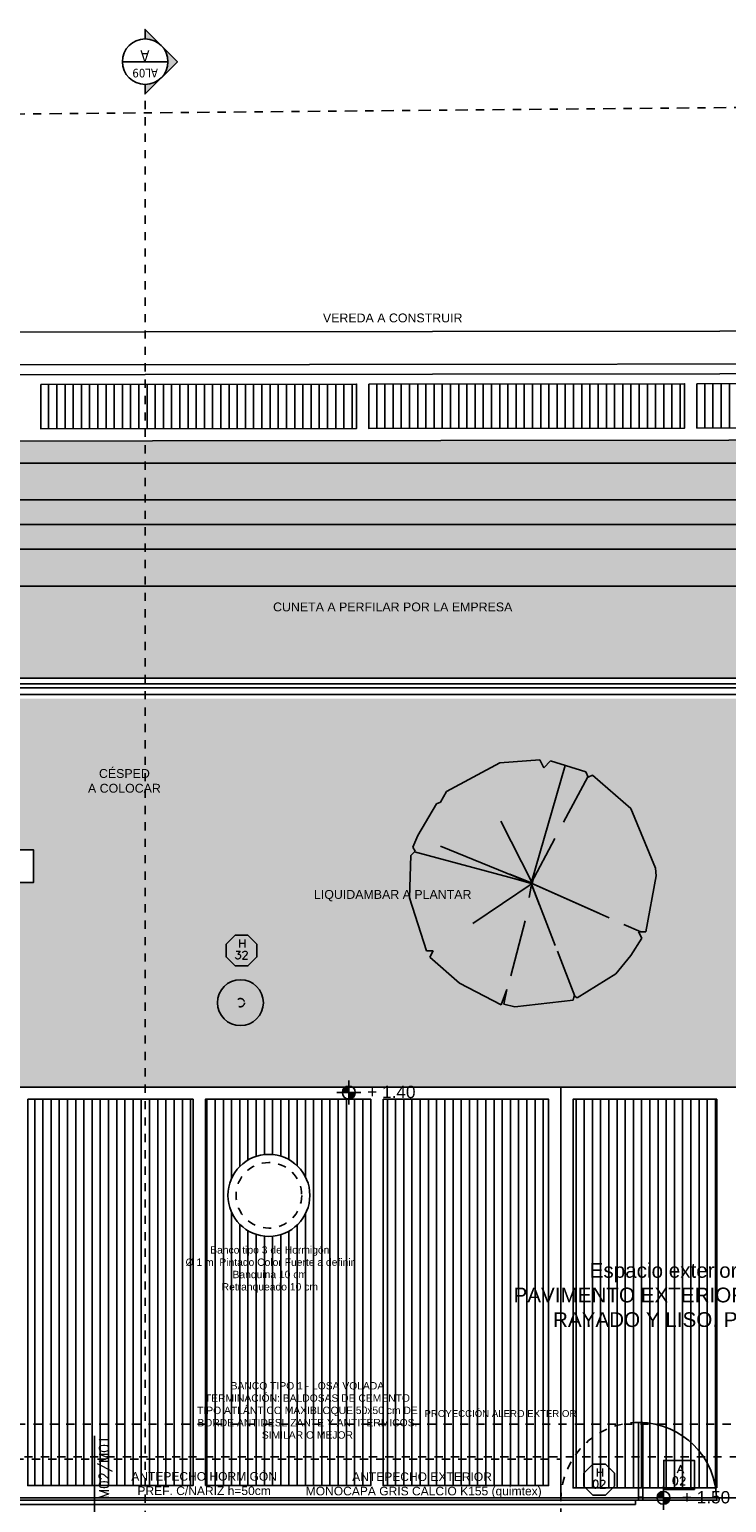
# Model space of a CAD drawing. Header units: metres. Extents: x -4243 to 4656, y 1445 to 4258.
# Tile 17 of 42: x 4473.04 to 4481.54, y 1582.81 to 1600.78. Entities that reach past the tile are written whole.
import ezdxf
from ezdxf.enums import TextEntityAlignment as Align

# ---------------------------------------------------------------- set-up
doc = ezdxf.new("R2010")
doc.units = ezdxf.units.M
doc.header["$LTSCALE"] = 0.3
for name, pattern in [('ACAD_ISO12W100', [21, 12, -3, 0, -3, 0, -3]), ('CAIF XREF PLANTAS 603$0$RAYITAS', [0.375, 0.25, -0.125]), ('DASHDOT', [1, 0.5, -0.25, 0, -0.25]), ('Planimetría_total 2014_$0$DASHDOT', [1, 0.5, -0.25, 0, -0.25]), ('RAYITAS', [0.375, 0.25, -0.125])]:
    doc.linetypes.add(name, pattern=pattern)
for name, color, linetype in [('0 notas JP', 4, 'Continuous'), ('0.INA-Luminarias', 7, 'Continuous'), ('A ALUMINIO', 4, 'Continuous'), ('A EQUIPAMIENTO', 4, 'Continuous'), ('A HERRERÍA', 4, 'Continuous'), ('A HORMIGON', 6, 'Continuous'), ('A MURO VISTO', 2, 'Continuous'), ('A PAVIMENTO', 253, 'Continuous'), ('A PROYEECIÓN CUBIERTA', 242, 'Continuous'), ('A VEGETACIÓN', 253, 'Continuous'), ('A-ALBA-1', 1, 'Continuous'), ('luminaria ext', 4, 'Continuous'), ('LÍMITE PADRÓN_RETIROS', 241, 'Continuous'), ('TXT', 3, 'Continuous'), ('TXT 1.100', 3, 'Continuous'), ('TXT PLANILLAS', 3, 'Continuous'), ('TXT TERMINACIONES', 3, 'Continuous'), ('X REF Agrimensor', 7, 'Continuous')]:
    doc.layers.add(name, color=color, linetype=linetype)
doc.layers.add('A_PAVIMENTO EXT_', color=254, linetype='Continuous', lineweight=9)
doc.styles.add('arial', font='arial.ttf')
doc.styles.add('ROMANS', font='romans', dxfattribs={"height": 2})
doc.styles.add('Tahoma', font='tahoma.ttf')
doc.styles.add('TXT-ANOT', font='arial.ttf')
pattern_1 = [(90, (4446.67813, 1596.47948), (-0.1, 1e-16), [])]
pattern_2 = [(90, (4464.30857, 1583.02022), (-0.1, 9e-17), [])]

# ---------------------------------------------------------------- blocks, each defined once
blk = doc.blocks.new('*U519')
at = {"color": 0, "linetype": 'ByBlock', "ltscale": 0.1}
blk.add_lwpolyline([(0, 0.344), (0.119, 0.344), (0.288, 0.175), (0.288, -0.064), (0.119, -0.233), (0, -0.233), (-0.119, -0.233), (-0.288, -0.064), (-0.288, 0.175), (-0.119, 0.344)], close=True, dxfattribs=at)
at = {"color": 0, "style": 'ROMANS', "width": 1.1}
blk.add_text('H', height=0.15, dxfattribs=at).set_placement((-0.088, 0.112))
at = {"color": 0, "linetype": 'ByBlock', "style": 'ROMANS', "width": 1.05}
blk.add_attdef('NRO', text='', height=0.15, dxfattribs=at).set_placement((0, -0.027), align=Align.MIDDLE)
blk = doc.blocks.new('NIVEL')
h = blk.add_hatch(color=256)
h.paths.add_polyline_path([(0, 0.078, 0.414214), (-0.078, 0), (0, 0)])
h.paths.add_polyline_path([(0.078, 0), (0, 0), (0, -0.078, 0.414214)])
for p, q in [((0.148, 0), (-0.148, 0)), ((0, -0.148), (0, 0.148))]:
    blk.add_line(p, q)
blk.add_circle((0, 0), 0.0782)
at = {"style": 'arial'}
blk.add_attdef('NIVEL', (0.225, -0.068), '', height=0.15, dxfattribs=at)
blk = doc.blocks.new('CAIF XREF PLANTA 201$0$A4vp')
at = {"color": 0}
for p, q in [((-0.759, 2.395), (-1.492, 1.962)), ((-0.634, 2.367), (-0.759, 2.395)), ((-0.593, 2.45), (-0.634, 2.367)), ((-0.338, 2.495), (-0.593, 2.45)), ((0.403, 2.519), (-0.338, 2.495)), ((0.473, 2.464), (0.403, 2.519)), ((0.722, 2.478), (0.473, 2.464)), ((1.787, 1.883), (0.722, 2.478)), ((0.075, 0.051), (-0.651, 2.371)), ((-1.492, 1.962), (-2.211, 1.095)), ((0.075, 0.051), (-0.274, 1.989)), ((2.271, 1.233), (1.787, 1.883)), ((0.095, 0.047), (0.802, 1.23)), ((2.174, 1.081), (2.271, 1.233)), ((-2.28, 0.971), (-2.405, 0.183)), ((-2.142, 0.984), (-2.28, 0.971)), ((-2.211, 1.095), (-2.142, 0.984)), ((2.368, 1.04), (2.174, 1.081)), ((2.562, 0.321), (2.368, 1.04)), ((0.081, 0.029), (-1.243, 0.607)), ((0.075, 0.051), (2.447, 0.743)), ((0.067, 0.041), (-0.028, 0.372)), ((0.077, 0.068), (-0.004, 0.507)), ((2.492, 0.224), (2.562, 0.321)), ((-2.405, 0.183), (-2.322, -0.757)), ((0.075, 0.051), (-0.73, -1.037)), ((0.069, 0.047), (-0.209, -0.331)), ((0.025, 0.017), (-0.193, -0.071)), ((0.072, 0.021), (0.268, 0.092)), ((0.075, 0.051), (1.091, 0.127)), ((0.075, 0.051), (0.328, -1.653)), ((0.081, 0.029), (0.294, -1.427)), ((1.459, 0.155), (2.498, 0.232)), ((2.427, -0.843), (2.575, 0.169)), ((2.575, 0.169), (2.492, 0.224)), ((-1.722, -0.609), (-0.631, -0.257)), ((-2.322, -0.757), (-2.004, -0.688)), ((-2.004, -0.688), (-2.28, -0.799)), ((-2.28, -0.799), (-2.209, -1.015)), ((1.677, -1.908), (2.427, -0.843)), ((-2.209, -1.015), (-1.464, -1.933)), ((-0.803, -1.136), (-1.381, -1.917)), ((-1.464, -1.933), (-1.381, -1.905)), ((-1.381, -1.905), (-1.381, -1.974)), ((-1.381, -1.974), (-0.551, -2.375)), ((0.376, -1.978), (0.431, -2.347)), ((0.486, -2.43), (1.553, -2.003)), ((1.553, -2.003), (1.677, -1.908)), ((-0.551, -2.375), (-0.081, -2.43)), ((0.334, -2.43), (0.403, -2.306)), ((0.403, -2.306), (0.486, -2.43)), ((-0.081, -2.43), (0.334, -2.43))]:
    blk.add_line(p, q, dxfattribs=at)
blk = doc.blocks.new('TIPO_MURO')
at = {"linetype": 'Continuous'}
blk.add_line((-1.161, 0), (0, 0), dxfattribs=at)
at = {"style": 'ROMANS', "oblique": 0.1745}
blk.add_attdef('M00', text='', height=0.15, dxfattribs=at).set_placement((-0.606, 0.22), align=Align.TOP_LEFT)
blk = doc.blocks.new('A$C4CB05E78')
at = {"layer": 'TXT PLANILLAS'}
ref = blk.add_blockref('TIPO_MURO', (-0.494, 9.894), dxfattribs=dict(at, xscale=0.8, yscale=0.8, zscale=0.8, rotation=270))
ref.add_attrib('M00', 'M02/M01', dxfattribs={"layer": '0', "height": 0.12, "rotation": 90, "style": 'ROMANS', "oblique": 0.1745}).set_placement((-0.438, 10.822), align=Align.TOP_RIGHT)
blk = doc.blocks.new('A$C255B2852')
at = {"layer": 'TXT TERMINACIONES', "char_height": 0.105, "attachment_point": 5, "style": 'TXT-ANOT'}
for s, width, insert in [('ANTEPECHO HORMIGÓN PREF. C/NARIZ h=50cm', 1.9148, (0.885, 10.403)), ('ANTEPECHO EXTERIOR\\P MONOCAPA GRIS CALCIO K155 (quimtex)', 3.74374, (3.542, 10.384))]:
    blk.add_mtext_dynamic_manual_height_columns(s, width=width, gutter_width=0.000625, heights=[0], dxfattribs=dict(at, insert=insert))
blk = doc.blocks.new('TIPOS_GRAL1')
at = {"color": 0, "linetype": 'ByBlock', "ltscale": 0.5}
blk.add_lwpolyline([(-0.287, -0.195), (0.287, -0.195), (0.287, 0.354), (-0.287, 0.354)], close=True, dxfattribs=at)
at = {"color": 0, "linetype": 'ByBlock', "style": 'ROMANS', "width": 1.1}
blk.add_text('A', height=0.15, dxfattribs=at).set_placement((-0.088, 0.112))
at = {"color": 0, "linetype": 'ByBlock', "style": 'ROMANS', "width": 1.05}
blk.add_attdef('NRO', text='', height=0.15, dxfattribs=at).set_placement((0, -0.027), align=Align.MIDDLE)
blk = doc.blocks.new('Terreno aeroparque')
at = {"layer": 'LÍMITE PADRÓN_RETIROS', "linetype": 'DASHDOT'}
for points in [[(-55.633, 0), (8.003, 0)], [(-49.894, -3.51), (-46.341, 0), (0, 0), (1.034, -40.092), (-49.249, -26.985), (-49.894, -3.51)], [(-57.719, -10), (8.261, -10)]]:
    blk.add_lwpolyline(points, dxfattribs=at)
blk = doc.blocks.new('*U590')
h = blk.add_hatch(color=256)
edge = h.paths.add_edge_path()
edge.add_line((0, -7.94), (0, -11.23))
edge.add_line((0, -11.23), (-11.23, 0))
edge.add_line((-11.23, 0), (0, 11.23))
edge.add_line((0, 11.23), (0, 7.94))
edge.add_arc((0, 0), 7.94, 90, 270)
blk.add_line((-7.94, 0), (7.94, 0))
at = {"linetype": 'DASHDOT'}
blk.add_line((0, -7.94), (0, -1194.68), dxfattribs=at)
blk.add_lwpolyline([(0, -7.94), (0, -11.23), (-11.23, 0), (0, 11.23), (0, 7.94, 1)], format="xyb", close=True)
blk.add_circle((0, 0), 7.94)
at = {"style": 'Tahoma', "flags": 8}
for tag, p in [('NOMBRE_DE_CORTE_1', (0, 0)), ('NOMBRE_DE_CORTE_2', (0, -1202.62))]:
    blk.add_attdef(tag, text='', height=4, dxfattribs=at).set_placement(p, align=Align.BOTTOM_CENTER)
for tag, p in [('NUMERO_DE_PAGINA_1', (0, -1.59)), ('NUMERO_DE_PAGINA_2', (0, -1204.21))]:
    blk.add_attdef(tag, text='', height=3, dxfattribs=at).set_placement(p, align=Align.TOP_CENTER)
blk = doc.blocks.new('luminaria urbana')
at = {"layer": '0.INA-Luminarias', "linetype": 'CAIF XREF PLANTAS 603$0$RAYITAS', "ltscale": 0.5}
blk.add_circle((0, 0), 0.05, dxfattribs=at)
at = {"layer": 'A ALUMINIO'}
blk.add_circle((0, 0), 0.28, dxfattribs=at)

msp = doc.modelspace()

# ---------------------------------------------------------------- hatches: boundary and pattern name
at = {"layer": 'A PAVIMENTO'}
h = msp.add_hatch(dxfattribs=at)
h.set_pattern_fill('_USER', color=256, scale=0.1, angle=90, pattern_type=0)
h.set_pattern_definition(pattern_1)
h.paths.add_polyline_path([(4473.18214, 1596.4498), (4477.03214, 1596.45417), (4477.03214, 1595.91348), (4473.18214, 1595.9098)])
h = msp.add_hatch(dxfattribs=at)
h.set_pattern_fill('_USER', color=256, scale=0.1, angle=90, pattern_type=0)
h.set_pattern_definition(pattern_1)
h.paths.add_polyline_path([(4477.18214, 1596.45434), (4481.03214, 1596.45872), (4481.03214, 1595.91815), (4477.18214, 1595.91366)])
h = msp.add_hatch(dxfattribs=at)
h.set_pattern_fill('_USER', color=256, scale=0.1, angle=90, pattern_type=0)
h.set_pattern_definition(pattern_1)
h.paths.add_polyline_path([(4481.18214, 1596.45889), (4485.03214, 1596.46327), (4485.03214, 1595.92099), (4481.18214, 1595.91833)])
h = msp.add_hatch(dxfattribs=at)
h.set_pattern_fill('DOTS', color=256, scale=0.04)
h.paths.add_polyline_path([(4495.94429, 1595.04194), (4462.13624, 1595.04194), (4462.13624, 1594.44194), (4495.94429, 1594.44194)])
h.paths.add_polyline_path([(4499.02958, 1595.04194), (4502.65465, 1595.04194), (4502.65465, 1594.44194), (4499.02958, 1594.44194)])
h = msp.add_hatch(dxfattribs=at)
h.set_pattern_fill('_USER', color=256, scale=0.1, angle=-270, pattern_type=0)
h.set_pattern_definition(pattern_2)
h.paths.add_polyline_path([(4473.02353, 1587.73037), (4475.04005, 1587.73037), (4475.04005, 1583.01953), (4473.02353, 1583.01953)])
h = msp.add_hatch(dxfattribs=at)
h.set_pattern_fill('_USER', color=256, scale=0.1, angle=-270, pattern_type=0)
h.set_pattern_definition(pattern_2)
h.paths.add_polyline_path([(4475.19005, 1583.01953), (4477.2067, 1583.01953), (4477.2067, 1587.73037), (4475.19005, 1587.73037)])
edge = h.paths.add_edge_path(flags=16)
edge.add_arc((4475.96363, 1586.55861), 0.5, 0, 360)
h = msp.add_hatch(dxfattribs=at)
h.set_pattern_fill('_USER', color=256, scale=0.1, angle=-270, pattern_type=0)
h.set_pattern_definition(pattern_2)
h.paths.add_polyline_path([(4477.3567, 1587.73037), (4479.37335, 1587.73037), (4479.37335, 1583.01953), (4477.3567, 1583.01953)])
h = msp.add_hatch(dxfattribs=at)
h.set_pattern_fill('_USER', color=256, scale=0.1, angle=-270, pattern_type=0)
h.set_pattern_definition(pattern_2)
h.paths.add_polyline_path([(4481.42354, 1582.99079), (4479.67335, 1582.99079), (4479.67335, 1587.73037), (4481.42354, 1587.73037)])
at = {"layer": 'A_PAVIMENTO EXT_'}
h = msp.add_hatch(dxfattribs=at)
h.set_pattern_fill('AR-CONC', color=252, scale=0.004)
h.paths.add_polyline_path([(4496.09424, 1593.87762), (4495.98234, 1593.87762), (4495.98234, 1594.44194), (4462.23328, 1594.44194), (4462.23331, 1592.86925), (4496.0942, 1592.86815)])
h.paths.add_polyline_path([(4462.22718, 1595.74681), (4462.22701, 1595.04194), (4495.98234, 1595.04194), (4495.98234, 1595.67213), (4496.09414, 1595.67213), (4496.094, 1595.78637)])
h.paths.add_polyline_path([(4499.12626, 1595.04194), (4502.65465, 1595.04194), (4502.65465, 1595.48894), (4499.12626, 1595.48894)])
h.paths.add_polyline_path([(4499.12626, 1594.44194), (4502.65465, 1594.44194), (4502.65465, 1593.98894), (4499.12626, 1593.98894)])
h.paths.add_polyline_path([(4498.8399, 1595.78896), (4498.83991, 1595.67213), (4499.12626, 1595.67213), (4499.12626, 1595.48894), (4502.65446, 1595.4892), (4502.65443, 1595.78938)])
h.paths.add_polyline_path([(4502.65457, 1593.98894), (4499.12626, 1593.98894), (4499.12626, 1593.87762), (4498.84001, 1593.8776), (4498.8399, 1592.86893), (4502.65465, 1592.86921)])
h = msp.add_hatch(dxfattribs=at)
h.set_pattern_fill('AR-CONC', color=252, scale=0.004)
h.set_pattern_definition([(50, (-4e-07, -0.05155), (0.728738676, -0.06375634), [0.0762, -0.8382]), (355, (-4e-07, -0.05155), (-0.14097369, 0.76422738), [0.06096, -0.67056234]), (100.451445, (0.0607, -0.0569), (0.58776499, 0.70047101), [0.06476004, -0.71236098]), (46.1842, (-4e-07, 0.15165), (1.08431616, -0.16816931), [0.1143, -1.2573]), (96.635558, (0.0904, 0.1376), (0.94961654, 0.9897045), [0.0971401, -1.06854243]), (351.18415, (-4e-07, 0.1516), (0.94961654, 0.9897045), [0.09143987, -1.00583893]), (21, (0.1016, 0.10085), (0.606457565, -0.40906079), [0.0762, -0.8382]), (326, (0.1016, 0.10085), (0.24720811, 0.73675186), [0.06096, -0.67056]), (71.451445, (0.15214, 0.06676), (0.85366568, 0.32769108), [0.06476004, -0.71235975]), (37.5, (-4e-07, -0.05155), (0.012354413, 0.338220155), [0, -0.662432, 0, -0.68072, 0, -0.6731]), (7.5, (-4e-07, -0.05155), (0.26727865, 0.4007223), [0, -0.388112, 0, -0.647192, 0, -0.25654]), (327.5, (-0.22657, -0.05155), (0.54236238, -0.022914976), [0, -0.254, 0, -0.79248, 0, -1.05156]), (317.5, (-0.32817, -0.05155), (0.592516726, 0.101705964), [0, -0.3302, 0, -0.526288, 0, -0.74676])])
h.paths.add_polyline_path([(4496.09429, 1592.61769), (4462.48328, 1592.61769), (4462.48329, 1589.66294), (4462.13353, 1589.66294), (4462.13353, 1587.88037), (4466.83362, 1587.88037), (4466.83362, 1590.37486), (4466.62857, 1590.37486), (4466.62857, 1590.77486), (4473.09367, 1590.77486), (4473.09367, 1590.37061), (4472.87353, 1590.37486), (4472.87353, 1587.88037), (4495.14429, 1587.88037), (4495.14429, 1588.93037), (4496.09429, 1588.93037)])
h.paths.add_polyline_path([(4499.509, 1564.50869), (4485.37438, 1564.50869), (4485.37438, 1566.38925), (4462.0832, 1566.4408), (4462.0832, 1563.85423), (4499.65796, 1558.70844)])
h.paths.add_polyline_path([(4459.13117, 1591.51449), (4456.0512, 1591.51449), (4456.0512, 1593.93894), (4459.13117, 1593.93894)])
h.paths.add_polyline_path([(4456.20119, 1568.78922), (4458.9812, 1568.78922), (4458.9812, 1572.14516), (4458.68118, 1572.14516), (4458.6812, 1575.70266), (4458.98119, 1575.70266), (4458.98119, 1579.26016), (4458.68118, 1579.26016), (4458.6812, 1582.86922), (4458.98119, 1582.86922), (4458.9812, 1587.67882), (4456.20119, 1587.67882)])
h.paths.add_polyline_path([(4456.23049, 1568.48766), (4458.98119, 1568.48766), (4458.98119, 1567.88932), (4456.23049, 1567.88932)])

# ---------------------------------------------------------------- linework, layer by layer
at = {"layer": 'A EQUIPAMIENTO'}
msp.add_circle((4475.96363, 1586.55861), 0.5, dxfattribs=at)
at = {"layer": 'A EQUIPAMIENTO', "color": 251, "linetype": 'RAYITAS', "ltscale": 0.1}
msp.add_circle((4475.96363, 1586.55861), 0.4, dxfattribs=at)
at = {"layer": 'A HERRERÍA'}
for points in [[(4496.09429, 1592.79924), (4462.3845, 1592.79924)], [(4496.09429, 1592.74924), (4462.3845, 1592.74924)], [(4496.19429, 1592.66924), (4462.2845, 1592.66924)]]:
    msp.add_lwpolyline(points, dxfattribs=at)
for points in [[(4480.47228, 1582.83922), (4480.52205, 1582.83922), (4480.52205, 1583.78918), (4480.47228, 1583.78918)], [(4480.43246, 1582.78921), (4471.96442, 1582.78921), (4471.96442, 1582.83921), (4480.43246, 1582.83921)], [(4480.52205, 1582.83922), (4480.47228, 1582.83922), (4480.47228, 1582.87901), (4480.52205, 1582.87901)]]:
    msp.add_lwpolyline(points, close=True, dxfattribs=at)
at = {"layer": 'A HERRERÍA', "color": 8, "linetype": 'RAYITAS'}
msp.add_arc((4480.47335, 1582.83924), 0.94994, 90.060249, 181.50942, dxfattribs=at)
at = {"layer": 'A HERRERÍA'}
msp.add_arc((4480.47335, 1582.83922), 0.95001, 359.698597, 89.396762, dxfattribs=at)
at = {"layer": 'A HORMIGON'}
msp.add_line((4462.2845, 1592.86924), (4496.19429, 1592.86924), dxfattribs=at)
at = {"layer": 'A MURO VISTO', "linetype": 'RAYITAS'}
msp.add_lwpolyline([(4472.87353, 1582.58921), (4472.87353, 1583.33922), (4479.52335, 1583.33922), (4479.52343, 1582.53922)], dxfattribs=at)
at = {"layer": 'A PAVIMENTO'}
msp.add_line((4462.0832, 1587.88037), (4496.19429, 1587.88037), dxfattribs=at)
for points in [[(4498.97871, 1597.11912), (4446.4279, 1597.05939, 0.41450765), (4444.03064, 1594.65372), (4444.77843, 1565.8709)], [(4498.9793, 1596.59912), (4446.42849, 1596.53939, 0.41360589), (4444.55063, 1594.66068), (4445.29826, 1565.8844)], [(4502.65465, 1595.7933), (4446.42941, 1595.72939, 0.41105635), (4445.36068, 1594.66936), (4445.55113, 1587.33872)]]:
    msp.add_lwpolyline(points, format="xyb", dxfattribs=at)
for points in [[(4473.18214, 1596.4498), (4477.03214, 1596.45417), (4477.03214, 1595.91348), (4473.18214, 1595.9098)], [(4477.18214, 1596.45434), (4481.03214, 1596.45872), (4481.03214, 1595.91815), (4477.18214, 1595.91366)], [(4481.18214, 1596.45889), (4485.03214, 1596.46327), (4485.03214, 1595.92099), (4481.18214, 1595.91833)], [(4471.78857, 1590.37486), (4473.09367, 1590.37486), (4473.09367, 1590.77486), (4471.78857, 1590.77486)], [(4473.02353, 1587.73037), (4475.04005, 1587.73037), (4475.04005, 1583.01953), (4473.02353, 1583.01953)], [(4475.19005, 1583.01953), (4477.2067, 1583.01953), (4477.2067, 1587.73037), (4475.19005, 1587.73037)], [(4477.3567, 1587.73037), (4479.37335, 1587.73037), (4479.37335, 1583.01953), (4477.3567, 1583.01953)], [(4481.42354, 1582.99079), (4479.67335, 1582.99079), (4479.67335, 1587.73037), (4481.42354, 1587.73037)]]:
    msp.add_lwpolyline(points, close=True, dxfattribs=at)
for points in [[(4495.98234, 1595.48894), (4462.13622, 1595.48894)], [(4495.94429, 1595.04194), (4462.13623, 1595.04194)], [(4495.94429, 1594.44194), (4462.13625, 1594.44194)], [(4495.98234, 1593.98894), (4462.13626, 1593.98894)], [(4480.43246, 1582.83921), (4481.42343, 1582.83921)]]:
    msp.add_lwpolyline(points, dxfattribs=at)
at = {"layer": 'A PROYEECIÓN CUBIERTA', "linetype": 'RAYITAS'}
for points in [[(4495.79435, 1582.84357), (4495.79423, 1583.76953), (4462.38353, 1583.76953), (4462.38353, 1582.86921)], [(4496.39429, 1583.36921), (4496.39429, 1571.95095), (4493.81427, 1571.95095), (4493.81427, 1568.33925), (4481.11624, 1568.33925), (4481.11624, 1571.33922), (4472.51904, 1571.33922), (4472.51904, 1568.33925), (4462.88353, 1568.33925), (4462.87445, 1572.19672), (4461.7833, 1572.19672), (4461.7833, 1583.36921), (4496.39429, 1583.36921)]]:
    msp.add_lwpolyline(points, dxfattribs=at)
at = {"layer": 'A-ALBA-1'}
for points in [[(4462.0833, 1587.87998), (4466.83362, 1587.87998), (4466.83362, 1590.37486), (4472.87353, 1590.37486), (4472.87353, 1587.88037), (4496.19429, 1587.88037), (4496.19429, 1582.86953), (4462.0833, 1582.86921)], [(4472.87353, 1587.88037), (4479.52335, 1587.88037), (4479.52335, 1582.86953), (4472.87353, 1582.86953)]]:
    msp.add_lwpolyline(points, close=True, dxfattribs=at)
at = {"layer": 'X REF Agrimensor', "color": 241}
msp.add_line((4495.9664, 1594.74194), (4462.13624, 1594.74194), dxfattribs=at)
at = {"layer": 'X REF Agrimensor', "color": 241, "linetype": 'Planimetría_total 2014_$0$DASHDOT'}
msp.add_lwpolyline([(4532.38608, 1600.29086), (4446.01833, 1599.50317, 0.420342), (4441.06618, 1594.35341), (4441.99887, 1563.27117)], format="xyb", dxfattribs=at)
at = {"layer": 'X REF Agrimensor'}
msp.add_lwpolyline([(4498.97916, 1596.71912), (4446.42836, 1596.65939, 0.41384484), (4444.43063, 1594.65915), (4445.1783, 1565.88129)], format="xyb", dxfattribs=at)

# ---------------------------------------------------------------- block references
msp.add_blockref('Terreno aeroparque', (4498.87958, 1592.86924))
at = {"layer": '0 notas JP', "linetype": 'ACAD_ISO12W100'}
ref = msp.add_blockref('*U590', (4474.4551, 1600.38723), dxfattribs=dict(at, xscale=-0.035, yscale=0.035, zscale=0.035))
ref.add_attrib('NOMBRE_DE_CORTE_1', 'A', dxfattribs={"layer": '0', "height": 0.14, "rotation": 180, "style": 'Tahoma', "flags": 8}).set_placement((4474.4521, 1600.38723), align=Align.TOP_CENTER)
ref.add_attrib('NUMERO_DE_PAGINA_1', 'AL09', dxfattribs={"layer": '0', "height": 0.105, "rotation": 180, "style": 'Tahoma', "flags": 8}).set_placement((4474.4551, 1600.33167), align=Align.BOTTOM_CENTER)
at = {"layer": 'A HERRERÍA'}
msp.add_blockref('A$C4CB05E78', (4474.33197, 1572.80412), dxfattribs=at)
at = {"layer": 'A HERRERÍA', "rotation": 359.9999999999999}
msp.add_blockref('A$C255B2852', (4474.28904, 1572.63922), dxfattribs=at)
at = {"layer": 'A VEGETACIÓN', "xscale": 0.6047312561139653, "yscale": 0.6047312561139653, "zscale": 0.6047312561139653, "rotation": 57.58261468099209}
msp.add_blockref('CAIF XREF PLANTA 201$0$A4vp', (4479.16168, 1590.31385), dxfattribs=at)
at = {"layer": 'luminaria ext'}
msp.add_blockref('luminaria urbana', (4475.61682, 1588.90901), dxfattribs=at)
at = {"layer": 'TXT 1.100'}
for p, values in [((4476.93833, 1587.81347), {'NIVEL': '+ 1.40'}), ((4480.77483, 1582.86939), {'NIVEL': '+ 1.50'})]:
    msp.add_blockref('NIVEL', p, dxfattribs=at).add_auto_attribs(values)
at = {"layer": 'TXT PLANILLAS'}
ref = msp.add_blockref('*U519', (4475.63017, 1589.50803), dxfattribs=dict(at, xscale=-0.65, yscale=0.65, zscale=0.65))
ref.add_attrib('NRO', '32', dxfattribs={"layer": '0', "color": 0, "linetype": 'ByBlock', "height": 0.0975, "style": 'ROMANS', "width": 1.05}).set_placement((4475.63017, 1589.49043), align=Align.MIDDLE)
ref = msp.add_blockref('*U519', (4479.99156, 1583.05491), dxfattribs=dict(at, xscale=-0.65, yscale=0.65, zscale=0.65, rotation=359.9999981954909))
ref.add_attrib('NRO', '02', dxfattribs={"layer": '0', "color": 0, "linetype": 'ByBlock', "height": 0.0975, "rotation": 359.999998, "style": 'ROMANS', "width": 1.05}).set_placement((4479.99156, 1583.0373), align=Align.MIDDLE)
at = {"layer": 'TXT PLANILLAS', "extrusion": (0, 0, -1)}
ref = msp.add_blockref('TIPOS_GRAL1', (-4480.96459, 1583.09574), dxfattribs=dict(at, xscale=0.65, yscale=0.65, zscale=-0.65))
ref.add_attrib('NRO', '02', dxfattribs={"layer": '0', "color": 0, "linetype": 'ByBlock', "ltscale": 0.5, "height": 0.0975, "rotation": 180, "style": 'ROMANS', "text_generation_flag": 6, "width": 1.05}).set_placement((4480.96459, 1583.07813), align=Align.MIDDLE)

# ---------------------------------------------------------------- texts
at = {"layer": 'TXT', "char_height": 0.135, "attachment_point": 5, "style": 'TXT-ANOT'}
for s, width, insert in [('{\\H0.8x;VEREDA A CONSTRUIR}', 3.3851452, (4477.4735, 1597.26065)), ('{\\H0.8x;CUNETA A PERFILAR POR LA EMPRESA}', 3.3851452, (4477.4735, 1593.73527)), ('{\\H0.8x;CÉSPED\\PA COLOCAR }', 2.2307233, (4474.20224, 1591.61375)), ('{\\H0.8x;LIQUIDAMBAR A PLANTAR }', 2.2307233, (4477.4735, 1590.21444))]:
    msp.add_mtext_dynamic_manual_height_columns(s, width=width, gutter_width=0.000625, heights=[0], dxfattribs=dict(at, insert=insert))
at = {"layer": 'TXT', "ltscale": 0.3, "attachment_point": 5, "rotation": 0.011622, "style": 'TXT-ANOT'}
for s, insert, char_height, width in [('Banco tipo 3 de Hormigón \\P%%C 1 m. Pintado Color Fuerte a definir\\PBanquina 10 cm\\PRetranqueado 10 cm', (4475.97486, 1585.65509), 0.09, 2.8316274), ('Espacio exterior salas\\PPAVIMENTO EXTERIOR HORMIGÓN RAYADO Y LISO. PEND.: 2%', (4481.10484, 1585.3421), 0.18, 4.6069722), ('\\pt2.4;BANCO TIPO 1 - LOSA VOLADA\\P\\ptz;TERMINACIÓN: BALDOSAS DE CEMENTO\\PTIPO ATLÁNTICO MAXIBLOQUE 50x50 cm DE BORDE ANTIDESLIZANTE Y ANTITÉRMICOS. SIMILAR O MEJOR', (4476.43365, 1583.93547), 0.09, 2.8316274)]:
    msp.add_mtext(s, dxfattribs=dict(at, insert=insert, char_height=char_height, width=width))
at = {"layer": 'TXT TERMINACIONES', "insert": (4478.78676, 1583.89638), "char_height": 0.105, "attachment_point": 5, "style": 'TXT-ANOT'}
msp.add_mtext_dynamic_manual_height_columns('{\\H0.8x;PROYECCIÓN ALERO EXTERIOR}', width=2.9745119, gutter_width=0.000625, heights=[0], dxfattribs=at)

doc.saveas('drawing.dxf')
